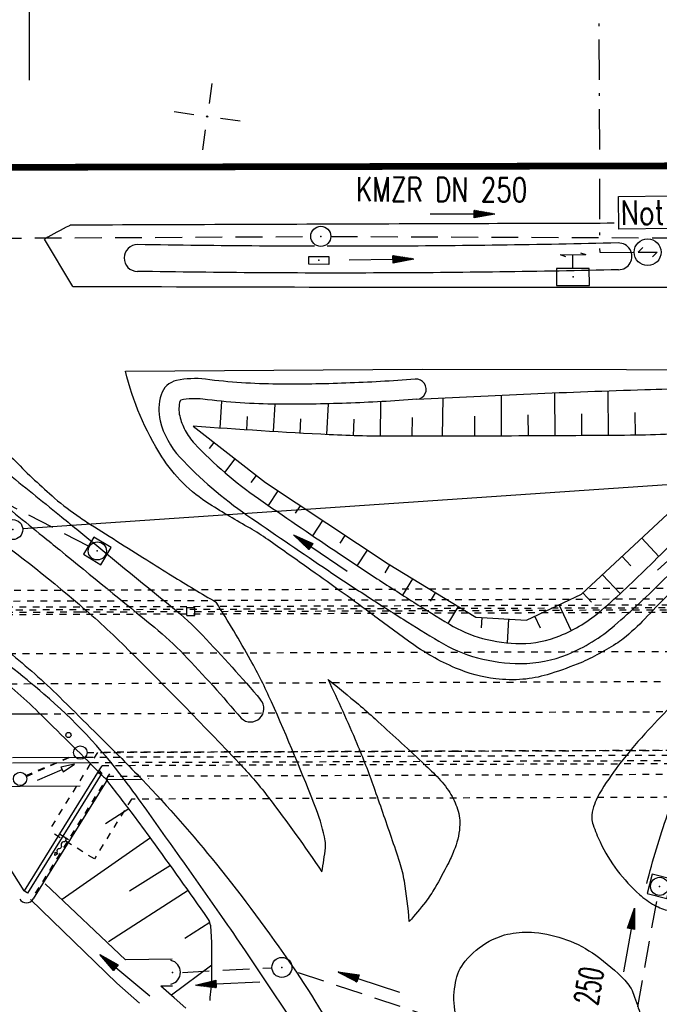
# Model space of a CAD drawing. Extents: x 0 to 1135, y 0 to 594.
# Tile 17 of 153: x 225 to 273, y 255 to 328. Entities that reach past the tile are written whole.
import ezdxf
from ezdxf.enums import TextEntityAlignment as Align

# ---------------------------------------------------------------- set-up
doc = ezdxf.new("R2010")
doc.units = 0
doc.header["$LTSCALE"] = 2
doc.header["$MEASUREMENT"] = 0
for name, pattern in [('ACAD_ISO03W100', [0.5, 0.25, -0.25]), ('ACAD_ISO05W100', [0.5, 0.25, -0.25]), ('AUSGEZOGEN', [0]), ('BAB-FM2', [2.6, 1.5, -0.5, 0.1, -0.5]), ('GESTRICH-X2', [1.5, 1, -0.5]), ('STRICHLINIEX2', [0.5, 0.25, -0.25])]:
    doc.linetypes.add(name, pattern=pattern)
doc.layers.get('0').update_dxf_attribs({"color": 8, "linetype": 'AUSGEZOGEN'})
for name, color, linetype in [('BAB_FM', 8, 'BAB-FM2'), ('Bahnachse', 7, 'CONTINUOUS'), ('BAUWOTOP', 250, 'AUSGEZOGEN'), ('BOESCHG', 8, 'AUSGEZOGEN'), ('Böschungen', 15, 'CONTINUOUS'), ('DURCHL', 200, 'GESTRICH-X2'), ('FBRTOP', 8, 'AUSGEZOGEN'), ('Gleisachsen', 7, 'CONTINUOUS'), ('GRENZL-BAB', 7, 'AUSGEZOGEN'), ('GRENZP-BAB', 7, 'AUSGEZOGEN'), ('Ingenieurbauwerke', 15, 'CONTINUOUS'), ('Kabelanlagen', 15, 'CONTINUOUS'), ('KANAL', 200, 'GESTRICH-X2'), ('LAERMWAND', 8, 'AUSGEZOGEN'), ('MULDE', 8, 'AUSGEZOGEN'), ('NETZ', 250, 'AUSGEZOGEN'), ('NS', 8, 'AUSGEZOGEN'), ('NZ', 8, 'AUSGEZOGEN'), ('PFEIL', 200, 'CONTINUOUS'), ('PFEILTOP', 8, 'AUSGEZOGEN'), ('SCHSYMBOL', 200, 'AUSGEZOGEN'), ('SIGNATUR', 8, 'AUSGEZOGEN'), ('Strassen', 15, 'CONTINUOUS'), ('TEXTO', 200, 'CONTINUOUS'), ('Tiefenentwaesserung_und_Sammell', 15, 'CONTINUOUS')]:
    doc.layers.add(name, color=color, linetype=linetype)
doc.styles.add('ROMANS', font='romans.shx', dxfattribs={"width": 0.8})

# ---------------------------------------------------------------- blocks, each defined once
blk = doc.blocks.new('IKR')
at = {"color": 0}
for p, q in [((0, 1), (0, 2.5)), ((-2.5, 0), (-1, 0)), ((1, 0), (2.5, 0)), ((0, -2.5), (0, -1))]:
    blk.add_line(p, q, dxfattribs=at)
blk.add_circle((0, 0), 0.05, dxfattribs=at)
blk.add_point((0, 0), dxfattribs=at)
blk = doc.blocks.new('NOTRUFS')
for p, q in [((-0.7, 0), (-0.357, 0.35)), ((-0.7, 0), (0.7, 0)), ((0.357, -0.35), (0.7, 0))]:
    blk.add_line(p, q)
blk.add_lwpolyline([(-2.143, 4.194), (1.876, 4.194), (1.876, 1.75), (-2.143, 1.75)], close=True)
blk.add_circle((0, 0), 1)
at = {"style": 'ROMANS', "width": 0.8}
blk.add_text('Not', height=1.8, dxfattribs=at).set_placement((-1.982, 2.071))
blk = doc.blocks.new('SK')
for p, q in [((-1.35, 2.37), (1.38, 2.38)), ((-1.35, 2.38), (-0.78, 2.18)), ((-0.01, 0.87), (0, 2.37)), ((0.82, 2.58), (1.38, 2.38))]:
    blk.add_line(p, q)
blk.add_lwpolyline([(-1.76, -0.91), (1.74, -0.91), (1.74, 0.89), (-1.76, 0.89)], close=True)
blk.add_point((0, 0))
blk = doc.blocks.new('BSL_74')
at = {"layer": 'Ingenieurbauwerke', "color": 7, "linetype": 'Continuous'}
for p, q in [((185.3, 166.438), (185.162, 166.667)), ((185.162, 166.667), (185.428, 166.64)), ((185.428, 166.64), (185.3, 166.438)), ((185.428, 166.499), (185.364, 166.539))]:
    blk.add_line(p, q, dxfattribs=at)
blk.add_lwpolyline([(186.426, 165.866, -0.571882), (186.176, 166.024, 0.571882), (185.927, 166.182, -0.571882), (185.677, 166.34, 0.571882), (185.428, 166.499)], format="xyb", dxfattribs=at)
blk = doc.blocks.new('GST')
at = {"color": 0}
blk.add_circle((0, 0), 0.75, dxfattribs=at)
blk.add_point((0, 0), dxfattribs=at)
blk = doc.blocks.new('20')
blk.add_lwpolyline([(-0.754, -0.751), (0.754, -0.751), (0.754, 0.75), (-0.754, 0.75)], close=True)
blk.add_circle((0, 0), 0.676)
blk.add_point((0, 0))
blk = doc.blocks.new('10')
blk.add_blockref('GST', (0, 0))
blk = doc.blocks.new('42')
at = {"color": 0}
blk.add_arc((-0.025, -0.311), 0.91, 12.5363, 167.4637, dxfattribs=at)
blk.add_point((0, 0), dxfattribs=at)
blk = doc.blocks.new('30')
at = {"color": 0}
for p, q in [((-0.75, -0.29), (-0.75, 0.293)), ((-0.75, 0.293), (0.753, 0.293)), ((0.753, 0.293), (0.753, -0.29)), ((0.753, -0.29), (-0.75, -0.29))]:
    blk.add_line(p, q, dxfattribs=at)
blk.add_point((0, 0), dxfattribs=at)
blk = doc.blocks.new('PFEIL2')
at = {"color": 0}
for p, q in [((0.88, 0.002), (-2.401, -0.012)), ((0.881, -0.271), (0.879, 0.276)), ((0.879, 0.276), (2.429, 0.009)), ((0.911, 0.27), (0.879, 0.265)), ((0.965, 0.261), (0.879, 0.246)), ((1.019, 0.252), (0.879, 0.228)), ((1.073, 0.242), (0.879, 0.209)), ((1.127, 0.233), (0.879, 0.191)), ((1.181, 0.224), (0.879, 0.172)), ((1.235, 0.214), (0.879, 0.154)), ((1.289, 0.205), (0.879, 0.135)), ((1.343, 0.196), (0.879, 0.117)), ((1.397, 0.187), (0.879, 0.098)), ((1.451, 0.177), (0.879, 0.08)), ((1.505, 0.168), (0.879, 0.061)), ((1.559, 0.159), (0.88, 0.043)), ((1.613, 0.149), (0.88, 0.024)), ((1.668, 0.14), (0.88, 0.006)), ((1.722, 0.131), (0.88, -0.013)), ((1.776, 0.121), (0.88, -0.031)), ((1.83, 0.112), (0.88, -0.05)), ((1.884, 0.103), (0.88, -0.068)), ((1.938, 0.094), (0.88, -0.087)), ((1.992, 0.084), (0.88, -0.105)), ((2.046, 0.075), (0.88, -0.124)), ((2.1, 0.066), (0.88, -0.142)), ((2.154, 0.056), (0.88, -0.161)), ((2.208, 0.047), (0.88, -0.179)), ((2.262, 0.038), (0.881, -0.198)), ((2.316, 0.029), (0.881, -0.216)), ((2.37, 0.019), (0.881, -0.235)), ((2.424, 0.01), (0.881, -0.253)), ((2.429, 0.009), (0.881, -0.271))]:
    blk.add_line(p, q, dxfattribs=at)

msp = doc.modelspace()

# ---------------------------------------------------------------- linework, layer by layer
at = {"layer": 'BAB_FM', "flags": 128}
msp.add_lwpolyline([(25, 365.806), (38.613, 367.062), (88.589, 375.449), (138.461, 376.285), (188.596, 374.799), (238.602, 372.211), (268.568, 373.689), (268.768, 311.064), (271.355, 311.036)], dxfattribs=at)
msp.add_lwpolyline([(25, 365.806), (38.613, 367.062), (88.589, 375.449), (138.461, 376.285), (188.596, 374.799), (238.602, 372.211), (268.568, 373.689), (268.768, 311.064), (271.355, 311.036)], dxfattribs=at)
at = {"layer": 'Bahnachse', "linetype": 'ACAD_ISO05W100'}
msp.add_line((186.751, 278.714), (227.818, 278.854), dxfattribs=at)
msp.add_line((186.751, 278.714), (227.818, 278.854), dxfattribs=at)
msp.add_lwpolyline([(227.818, 278.854), (284.798, 279.048)], dxfattribs=at)
msp.add_lwpolyline([(227.818, 278.854), (284.798, 279.048)], dxfattribs=at)
at = {"layer": 'BAUWOTOP'}
msp.add_line((234.585, 271.683), (231.924, 271.674), dxfattribs=at)
msp.add_line((234.585, 271.683), (231.924, 271.674), dxfattribs=at)
for points in [[(214.957, 285.87, -0.022497), (223.452, 279.695, -0.025886), (227.062, 276.495, -0.001901), (231.704, 271.894, -0.000827), (231.924, 271.674, -0.005688)], [(214.957, 285.87, -0.022497), (223.452, 279.695, -0.025886), (227.062, 276.495, -0.001901), (231.704, 271.894, -0.000827), (231.924, 271.674, -0.005688)], [(218.347, 285.881, -0.016548), (224.644, 281.189, -0.025886), (228.402, 277.857, -0.001901), (233.054, 273.247, -0.005688), (234.585, 271.683, -0.021447)], [(218.347, 285.881, -0.016548), (224.644, 281.189, -0.025886), (228.402, 277.857, -0.001901), (233.054, 273.247, -0.005688), (234.585, 271.683, -0.021447)]]:
    msp.add_lwpolyline(points, format="xyb", dxfattribs=at)
at = {"layer": 'BOESCHG'}
for p, q in [((257.053, 300.191), (257.004, 297.325)), ((257.053, 300.191), (257.004, 297.325)), ((261.402, 300.399), (261.414, 297.338)), ((261.402, 300.399), (261.414, 297.338)), ((265.397, 300.567), (265.414, 297.355)), ((265.397, 300.567), (265.414, 297.355)), ((269.389, 300.715), (269.414, 297.381)), ((269.389, 300.715), (269.414, 297.381)), ((240.518, 299.935), (240.377, 297.93)), ((240.518, 299.935), (240.377, 297.93)), ((244.493, 299.72), (244.369, 297.669)), ((244.493, 299.72), (244.369, 297.669)), ((248.479, 299.748), (248.363, 297.448)), ((248.479, 299.748), (248.363, 297.448)), ((252.388, 299.906), (252.361, 297.323)), ((252.388, 299.906), (252.361, 297.323)), ((242.438, 298.79), (242.373, 297.795)), ((242.438, 298.79), (242.373, 297.795)), ((246.425, 298.636), (246.366, 297.554)), ((246.425, 298.636), (246.366, 297.554)), ((250.399, 298.588), (250.361, 297.365)), ((250.399, 298.588), (250.361, 297.365)), ((254.758, 298.719), (254.726, 297.32)), ((254.758, 298.719), (254.726, 297.32)), ((259.409, 298.819), (259.414, 297.331)), ((259.409, 298.819), (259.414, 297.331)), ((263.407, 298.916), (263.414, 297.346)), ((263.407, 298.916), (263.414, 297.346)), ((267.403, 299.005), (267.414, 297.367)), ((267.403, 299.005), (267.414, 297.367)), ((271.391, 299.089), (271.414, 297.398)), ((271.391, 299.089), (271.414, 297.398)), ((239.624, 296.413), (239.964, 296.851)), ((239.624, 296.413), (239.964, 296.851)), ((240.758, 294.612), (241.544, 295.626)), ((240.758, 294.612), (241.544, 295.626)), ((242.721, 293.879), (243.125, 294.4)), ((242.721, 293.879), (243.125, 294.4)), ((244.028, 292.149), (244.754, 293.243)), ((244.028, 292.149), (244.754, 293.243)), ((246.049, 291.577), (246.42, 292.137)), ((246.049, 291.577), (246.42, 292.137)), ((247.33, 289.892), (248.087, 291.03)), ((247.33, 289.892), (248.087, 291.03)), ((249.369, 289.347), (249.753, 289.924)), ((249.369, 289.347), (249.753, 289.924)), ((273.182, 288.345), (271.912, 289.71)), ((273.182, 288.345), (271.912, 289.71)), ((250.649, 287.658), (251.419, 288.817)), ((250.649, 287.658), (251.419, 288.817)), ((271.102, 287.644), (270.448, 288.347)), ((271.102, 287.644), (270.448, 288.347)), ((252.729, 287.124), (253.088, 287.715)), ((252.729, 287.124), (253.088, 287.715)), ((270.298, 285.572), (268.983, 286.985)), ((270.298, 285.572), (268.983, 286.985)), ((254.054, 285.454), (254.797, 286.677)), ((254.054, 285.454), (254.797, 286.677)), ((256.127, 285.014), (256.506, 285.639)), ((256.127, 285.014), (256.506, 285.639)), ((268.16, 284.934), (267.519, 285.622)), ((268.16, 284.934), (267.519, 285.622)), ((257.452, 283.344), (258.216, 284.6)), ((257.452, 283.344), (258.216, 284.6)), ((266.639, 282.81), (265.733, 284.737)), ((266.639, 282.81), (265.733, 284.737)), ((264.347, 282.985), (263.923, 283.886)), ((264.347, 282.985), (263.923, 283.886)), ((259.95, 283.024), (259.995, 283.788)), ((259.95, 283.024), (259.995, 283.788)), ((261.886, 281.892), (261.992, 283.67)), ((261.886, 281.892), (261.992, 283.67)), ((233.601, 269.491), (231.837, 268.386)), ((233.601, 269.491), (231.837, 268.386)), ((235.201, 267.339), (228.612, 262.736)), ((235.201, 267.339), (228.612, 262.736)), ((236.698, 265.26), (233.647, 263.351)), ((236.698, 265.26), (233.647, 263.351)), ((238.02, 263.405), (232.078, 259.562)), ((238.02, 263.405), (232.078, 259.562)), ((239.642, 261.015), (237.785, 259.816)), ((239.642, 261.015), (237.785, 259.816)), ((239.792, 257.818), (236.77, 255.573)), ((239.792, 257.818), (236.77, 255.573))]:
    msp.add_line(p, q, dxfattribs=at)
at = {"layer": 'BOESCHG', "flags": 128}
msp.add_lwpolyline([(255.104, 300.09, -0.002788), (263.618, 300.495, -0.002788), (272.136, 300.804, -0.002221), (278.922, 300.982, -0.002221), (285.71, 301.1)], format="xyb", dxfattribs=at)
msp.add_lwpolyline([(255.104, 300.09, -0.002788), (263.618, 300.495, -0.002788), (272.136, 300.804, -0.002221), (278.922, 300.982, -0.002221), (285.71, 301.1)], format="xyb", dxfattribs=at)
at = {"layer": 'BOESCHG'}
for points in [[(255.051, 297.321, -0.000103), (253.555, 297.318, -0.012859), (248.559, 297.439, -0.006302), (238.383, 298.076)], [(255.051, 297.321, -0.000103), (253.555, 297.318, -0.012859), (248.559, 297.439, -0.006302), (238.383, 298.076)], [(281.398, 297.935, -0.004445), (274.052, 297.485, -0.010966), (271.07, 297.395, -0.001007), (263.831, 297.349, -0.000606), (255.051, 297.321, -0.012859)], [(281.398, 297.935, -0.004445), (274.052, 297.485, -0.010966), (271.07, 297.395, -0.001007), (263.831, 297.349, -0.000606), (255.051, 297.321, -0.012859)], [(239.654, 255.198, 0.001012), (239.735, 256.058, 0.00821), (239.768, 256.502, 0.01163), (239.783, 256.923, 0.002664), (239.795, 258.761, 0.017397), (239.738, 260.481, 0.055295), (239.642, 261.015, 0.080865), (239.502, 261.304, 0.003561), (235.309, 267.189, 0.005128), (233.908, 269.086, 0.003709), (231.924, 271.674)]]:
    msp.add_lwpolyline(points, format="xyb", dxfattribs=at)
at = {"layer": 'BOESCHG', "flags": 128}
msp.add_lwpolyline([(238.383, 298.076), (243.8, 293.876), (252.973, 287.784), (259.505, 283.816), (263.299, 283.591), (267.421, 285.529), (276.36, 293.849), (281.398, 297.935)], dxfattribs=at)
msp.add_lwpolyline([(238.383, 298.076), (243.8, 293.876), (252.973, 287.784), (259.505, 283.816), (263.299, 283.591), (267.421, 285.529), (276.36, 293.849), (281.398, 297.935)], dxfattribs=at)
at = {"layer": 'Böschungen', "linetype": 'Continuous'}
msp.add_lwpolyline([(25, 270.531), (32.998, 270.565), (37.999, 270.546), (58.001, 270.62), (83.002, 270.725), (108.004, 270.83), (118.005, 270.842), (133.006, 270.885), (154.007, 270.976), (158.008, 270.991), (183.01, 271.046), (185.01, 271.078), (190.01, 271.109), (198.011, 271.089), (225.463, 271.184), (229.964, 271.207)], dxfattribs=at)
msp.add_lwpolyline([(25, 270.531), (32.998, 270.565), (37.999, 270.546), (58.001, 270.62), (83.002, 270.725), (108.004, 270.83), (118.005, 270.842), (133.006, 270.885), (154.007, 270.976), (158.008, 270.991), (183.01, 271.046), (185.01, 271.078), (190.01, 271.109), (198.011, 271.089), (225.463, 271.184), (229.964, 271.207)], dxfattribs=at)
at = {"layer": 'DURCHL'}
msp.add_line((237.605, 257.288), (244.283, 257.635), dxfattribs=at)
msp.add_line((237.605, 257.288), (244.283, 257.635), dxfattribs=at)
at = {"layer": 'FBRTOP'}
for points in [[(180.983, 349.608, 0.000056), (198.297, 349.654, -0.000026), (235.492, 349.755, -0.000211)], [(180.983, 349.608, 0.000056), (198.297, 349.654, -0.000026), (235.492, 349.755, -0.000211)], [(276.961, 178.756, -0.000007), (276.993, 196.849, -0.000085), (276.996, 198.264, -0.000014), (277.004, 202.155, -0.000025), (277.009, 204.317, -0.00065), (277.019, 206.986, -0.00017), (277.072, 217.228, -0.001042), (277.146, 226.797, -0.003095), (277.197, 230.018, -0.001096), (277.203, 230.262, -0.000238), (277.233, 231.381, -0.003789), (277.461, 237.89, -0.004257), (277.758, 243.68, -0.003133), (277.772, 243.889, -0.000465), (277.875, 245.3, -0.022037), (278.394, 249.672, -0.016615), (279.527, 255.398, -0.039321), (281.288, 260.948, -0.034775), (284.182, 266.859, -0.009284), (285.864, 269.642, -0.011153), (287.357, 271.9, -0.019777)], [(276.961, 178.756, -0.000007), (276.993, 196.849, -0.000085), (276.996, 198.264, -0.000014), (277.004, 202.155, -0.000025), (277.009, 204.317, -0.00065), (277.019, 206.986, -0.00017), (277.072, 217.228, -0.001042), (277.146, 226.797, -0.003095), (277.197, 230.018, -0.001096), (277.203, 230.262, -0.000238), (277.233, 231.381, -0.003789), (277.461, 237.89, -0.004257), (277.758, 243.68, -0.003133), (277.772, 243.889, -0.000465), (277.875, 245.3, -0.022037), (278.394, 249.672, -0.016615), (279.527, 255.398, -0.039321), (281.288, 260.948, -0.034775), (284.182, 266.859, -0.009284), (285.864, 269.642, -0.011153), (287.357, 271.9, -0.019777)], [(269.851, 313.226, 0.000018), (265.684, 313.214, 0.000089), (255.31, 313.18, 0.000042), (230.829, 313.094, 0.000681), (229.308, 313.087, 0.117741), (229.148, 313.047, 0.009159), (227.298, 312.053)], [(269.851, 313.226, 0.000018), (265.684, 313.214, 0.000089), (255.31, 313.18, 0.000042), (230.829, 313.094, 0.000681), (229.308, 313.087, 0.117741), (229.148, 313.047, 0.009159), (227.298, 312.053)], [(229.412, 308.517, 0.000312), (247.073, 308.468, 0.000628), (255.854, 308.46, 0.000021), (276.155, 308.468, 0.002321)], [(229.412, 308.517, 0.000312), (247.073, 308.468, 0.000628), (255.854, 308.46, 0.000022), (276.71, 308.468, 0.002321)], [(276.123, 279.243, 0.007761), (272.414, 275.388, 0.021502), (270.379, 273.008, 0.026507), (268.919, 270.928, 0.055715), (268.311, 269.659, 0.092755), (268.183, 268.819, 0.074282), (268.279, 268.297, 0.028559), (268.798, 267.026, 0.049584), (270.087, 264.896, 0.050736), (271.735, 263.106, 0.05592), (272.871, 262.306, 0.067564), (273.946, 261.893, 0.112198)], [(276.123, 279.243, 0.007761), (272.414, 275.388, 0.021502), (270.379, 273.008, 0.026507), (268.919, 270.928, 0.055715), (268.311, 269.659, 0.092755), (268.183, 268.819, 0.074282), (268.279, 268.297, 0.028559), (268.798, 267.026, 0.049584), (270.087, 264.896, 0.050736), (271.735, 263.106, 0.05592), (272.871, 262.306, 0.067564), (273.946, 261.893, 0.112198)], [(234.585, 271.683, -0.021447), (240.139, 265.357, -0.018966), (245.82, 257.721, -0.032311), (250.006, 250.694, -0.024688), (254.4, 240.937, -0.019316), (257.68, 231.521, -0.024415), (259.614, 223.872, -0.017895), (261.77, 210.776, -0.021877), (262.677, 199.955, -0.001923), (262.999, 191.007, -0.003843), (263.109, 186.527, -0.002811), (263.226, 176.046, -0.014681), (263.178, 174.039, -0.004035), (263.104, 172.833, -0.006153), (263.039, 172.044, -0.005276), (262.963, 171.313, -0.000301), (261.476, 158.511, -0.002053), (260.052, 146.74, -0.003661), (259.179, 140.148, -0.054366), (258.579, 137.778, -0.030716), (256.828, 133.831, -0.012202), (256.467, 133.177, -0.056133)]]:
    msp.add_lwpolyline(points, format="xyb", dxfattribs=at)
at = {"layer": 'FBRTOP', "const_width": 0.5}
msp.add_lwpolyline([(175.932, 317.296), (339.035, 317.665)], dxfattribs=at)
msp.add_lwpolyline([(175.932, 317.296), (339.035, 317.665)], dxfattribs=at)
at = {"layer": 'FBRTOP', "flags": 128}
for points in [[(203.068, 313.753, -0.012413), (206.268, 312.092, -0.026667), (207.694, 311.204, -0.005664), (213.23, 307.238, -0.023255), (214.521, 306.196, -0.010037), (217.302, 303.626, -0.008583), (220.44, 300.502, -0.012526), (222.947, 297.786, 0.014576), (225.111, 295.461, 0.018962), (228.042, 292.707, 0.03185), (229.945, 291.252, 0.005528), (230.457, 290.918, 0.000639), (234.924, 288.083, 0.004417), (236.821, 286.906, 0.002565), (240.114, 284.925)], [(203.068, 313.753, -0.012413), (206.268, 312.092, -0.026667), (207.694, 311.204, -0.005664), (213.23, 307.238, -0.023255), (214.521, 306.196, -0.010037), (217.302, 303.626, -0.008583), (220.44, 300.502, -0.012526), (222.947, 297.786, 0.014576), (225.111, 295.461, 0.018962), (228.042, 292.707, 0.03185), (229.945, 291.252, 0.005528), (230.457, 290.918, 0.000639), (234.924, 288.083, 0.004417), (236.821, 286.906, 0.002565), (240.114, 284.925)], [(176.295, 312.313, -0.004047), (181.646, 310.543, -0.009401), (183.928, 309.719, -0.001559), (193.201, 306.141, -0.004044), (196.761, 304.722, -0.020276), (204.442, 301.217, -0.014833), (214.579, 295.702, -0.023152), (222.301, 290.705, -0.022043), (229.905, 284.747, -0.018272), (233.521, 281.411, -0.007454), (241.95, 272.79, -0.027494), (244.034, 270.337, -0.012972), (248.013, 264.801)], [(176.295, 312.313, -0.004047), (181.646, 310.543, -0.009401), (183.928, 309.719, -0.001559), (193.201, 306.141, -0.004044), (196.761, 304.722, -0.020276), (204.442, 301.217, -0.014833), (214.579, 295.702, -0.023152), (222.301, 290.705, -0.022043), (229.905, 284.747, -0.018272), (233.521, 281.411, -0.007454), (241.95, 272.79, -0.027494), (244.034, 270.337, -0.012972), (248.013, 264.801)], [(288.748, 301.533, -0.035173), (288.241, 299.643, -0.07569), (287.817, 298.835, -0.017169), (286.063, 296.615, -0.026684), (284.813, 295.29, -0.01617), (280.613, 291.543, 0.013377), (275.511, 287.041, 0.016423), (272.145, 283.693, -0.035462), (270.526, 282.202, -0.030613), (269.97, 281.811, -0.012827), (268.567, 280.997, -0.030279), (267.098, 280.306, -0.020646), (264.853, 279.519, -0.054248), (263.029, 279.172, -0.049853), (261.009, 279.212, -0.070824), (257.998, 280.017, -0.056007), (254.572, 281.953, -0.004287), (251.598, 284.144, 0.005597), (249.316, 285.817, 0.000997), (246.895, 287.541, 0.000826), (243.965, 289.613, 0.02471), (242.646, 290.448, -0.010948), (239.62, 292.25, -0.112565), (236.054, 295.798, -0.081124), (233.342, 302.184)], [(288.748, 301.533, -0.035173), (288.241, 299.643, -0.07569), (287.817, 298.835, -0.017169), (286.063, 296.615, -0.026684), (284.813, 295.29, -0.01617), (280.613, 291.543, 0.013377), (275.511, 287.041, 0.016423), (272.145, 283.693, -0.035462), (270.526, 282.202, -0.030613), (269.97, 281.811, -0.012827), (268.567, 280.997, -0.030279), (267.098, 280.306, -0.020646), (264.853, 279.519, -0.054248), (263.029, 279.172, -0.049853), (261.009, 279.212, -0.070824), (257.998, 280.017, -0.056007), (254.572, 281.953, -0.004287), (251.598, 284.144, 0.005597), (249.316, 285.817, 0.000997), (246.895, 287.541, 0.000826), (243.965, 289.613, 0.02471), (242.646, 290.448, -0.010948), (239.62, 292.25, -0.112565), (236.054, 295.798, -0.081124), (233.342, 302.184)], [(248.013, 264.801, 0.020047), (248.278, 266.599, 0.071841), (248.258, 267.108, 0.047054), (247.605, 269.424, 0.012927), (244.241, 277.496, 0.021589), (242.685, 280.606, 0.014934), (240.114, 284.925)], [(248.013, 264.801, 0.020047), (248.278, 266.599, 0.071841), (248.258, 267.108, 0.047054), (247.605, 269.424, 0.012927), (244.241, 277.496, 0.021589), (242.685, 280.606, 0.014934), (240.114, 284.925)], [(254.544, 261.098, 0.018372), (254.174, 264.104, 0.039182), (253.84, 265.486, 0.003717), (253.216, 267.351, 0.001847), (251.917, 271.09, 0.016039), (250.648, 274.362, 0.010678), (248.482, 279.168)], [(248.482, 279.168, -0.005304), (250.743, 277.305, -0.009324), (251.998, 276.209, -0.003269), (255.498, 272.991, -0.00995), (256.62, 271.904, -0.054626), (257.57, 270.709, -0.061388), (258.149, 269.479, -0.101056), (258.307, 268.129, -0.075804), (257.884, 266.376, -0.021615), (257.425, 265.377, -0.011911), (256.472, 263.626, -0.032383), (255.75, 262.54, -0.022457), (254.544, 261.098)], [(254.544, 261.098, 0.018372), (254.174, 264.104, 0.039182), (253.84, 265.486, 0.003717), (253.216, 267.351, 0.001847), (251.917, 271.09, 0.016039), (250.648, 274.362, 0.010678), (248.482, 279.168)], [(248.482, 279.168, -0.005304), (250.743, 277.305, -0.009324), (251.998, 276.209, -0.003269), (255.498, 272.991, -0.00995), (256.62, 271.904, -0.054626), (257.57, 270.709, -0.061388), (258.149, 269.479, -0.101056), (258.307, 268.129, -0.075804), (257.884, 266.376, -0.021615), (257.425, 265.377, -0.011911), (256.472, 263.626, -0.032383), (255.75, 262.54, -0.022457), (254.544, 261.098)], [(259.717, 242.963, 0.00381), (259.33, 246.174, 0.006767), (259.074, 247.978, 0.009425), (258.152, 253.234, -0.024983), (257.867, 255.228, -0.04829), (257.868, 255.57, -0.016861), (257.999, 256.537, -0.130233), (258.717, 258.116, -0.095895), (260.514, 259.61, -0.077916), (262.074, 260.173, -0.07034), (263.907, 260.267, -0.066788), (266.298, 259.725, -0.066147), (268.483, 258.563, -0.045151), (270.649, 256.699, -0.105026), (271.308, 255.649, -0.006643), (271.594, 254.834, -0.003696), (272.078, 253.36, -0.008123), (272.352, 252.454, -0.005746), (272.704, 251.162)], [(259.717, 242.963, 0.00381), (259.33, 246.174, 0.006767), (259.074, 247.978, 0.009425), (258.152, 253.234, -0.024983), (257.867, 255.228, -0.04829), (257.868, 255.57, -0.016861), (257.999, 256.537, -0.130233), (258.717, 258.116, -0.095895), (260.514, 259.61, -0.077916), (262.074, 260.173, -0.07034), (263.907, 260.267, -0.066788), (266.298, 259.725, -0.066147), (268.483, 258.563, -0.045151), (270.649, 256.699, -0.105026), (271.308, 255.649, -0.006643), (271.594, 254.834, -0.003696), (272.078, 253.36, -0.008123), (272.352, 252.454, -0.005746), (272.704, 251.162)]]:
    msp.add_lwpolyline(points, format="xyb", dxfattribs=at)
for points in [[(229.412, 308.517), (227.298, 312.053)], [(229.412, 308.517), (227.298, 312.053)], [(233.342, 302.184), (255.514, 302.342), (286.031, 302.277)], [(233.342, 302.184), (255.514, 302.342), (286.031, 302.277)]]:
    msp.add_lwpolyline(points, dxfattribs=at)
at = {"layer": 'Gleisachsen', "linetype": 'ACAD_ISO03W100'}
for p, q in [((221.655, 281.083), (297.939, 281.342)), ((221.655, 281.083), (297.939, 281.342)), ((227, 276.601), (293.611, 276.828)), ((227, 276.601), (293.611, 276.828))]:
    msp.add_line(p, q, dxfattribs=at)
at = {"layer": 'Gleisachsen', "linetype": 'Continuous'}
msp.add_line((197.346, 276.5), (227, 276.601), dxfattribs=at)
msp.add_line((197.346, 276.5), (227, 276.601), dxfattribs=at)
at = {"layer": 'GRENZL-BAB'}
msp.add_line((306.061, 295.898), (225.661, 290.404), dxfattribs=at)
msp.add_line((306.061, 295.898), (225.661, 290.404), dxfattribs=at)
at = {"layer": 'Ingenieurbauwerke', "linetype": 'ACAD_ISO03W100'}
for p, q in [((303.517, 286.061), (215.137, 285.761)), ((303.517, 286.061), (215.137, 285.761)), ((302.481, 285.258), (216.323, 284.965)), ((302.481, 285.258), (216.323, 284.965)), ((301.92, 284.256), (207.143, 283.933)), ((301.92, 284.256), (207.143, 283.933)), ((231.239, 273.715), (227.613, 267.869)), ((231.239, 273.715), (227.613, 267.869)), ((290.218, 273.916), (231.239, 273.715)), ((290.218, 273.916), (231.239, 273.715)), ((290.09, 272.916), (231.56, 272.716)), ((290.09, 272.916), (231.56, 272.716)), ((232.136, 272.126), (226.443, 262.946)), ((232.136, 272.126), (226.443, 262.946)), ((290.468, 272.117), (231.85, 271.917)), ((290.468, 272.117), (231.85, 271.917)), ((233.78, 270.224), (231.012, 265.761)), ((233.78, 270.224), (231.012, 265.761)), ((288.073, 270.409), (233.78, 270.224)), ((288.073, 270.409), (233.78, 270.224)), ((231.012, 265.761), (227.613, 267.869)), ((231.012, 265.761), (227.613, 267.869))]:
    msp.add_line(p, q, dxfattribs=at)
at = {"layer": 'Ingenieurbauwerke', "linetype": 'Continuous'}
for p, q in [((231.371, 272.41), (225.763, 263.368)), ((231.371, 272.41), (225.763, 263.368)), ((231.576, 272.172), (226.018, 263.21)), ((231.576, 272.172), (226.018, 263.21)), ((231.507, 272.062), (231.253, 272.22)), ((231.507, 272.062), (231.253, 272.22)), ((231.56, 272.716), (231.37, 272.41)), ((231.56, 272.716), (231.37, 272.41)), ((225.763, 263.368), (220.345, 271.978)), ((225.763, 263.368), (220.345, 271.978)), ((232.017, 271.745), (226.451, 262.769)), ((232.017, 271.745), (226.451, 262.769)), ((235.054, 271.728), (235.091, 271.762)), ((235.054, 271.728), (235.091, 271.762)), ((229.078, 267.196), (228.398, 267.617)), ((229.078, 267.196), (228.398, 267.617)), ((226.018, 263.21), (225.763, 263.368)), ((226.018, 263.21), (225.763, 263.368))]:
    msp.add_line(p, q, dxfattribs=at)
msp.add_lwpolyline([(231.36, 272.393), (231.576, 272.172)], dxfattribs=at)
msp.add_lwpolyline([(231.36, 272.393), (231.576, 272.172)], dxfattribs=at)
msp.add_circle((229.075, 275.011), 0.193, dxfattribs=at)
msp.add_circle((229.075, 275.011), 0.193, dxfattribs=at)
msp.add_arc((225.941, 263.085), 0.6, 212.18168, 328.19509, dxfattribs=at)
msp.add_arc((225.941, 263.085), 0.6, 212.18168, 328.19509, dxfattribs=at)
at = {"layer": 'Kabelanlagen', "linetype": 'ACAD_ISO03W100'}
for p, q in [((301.917, 284.807), (216.964, 284.525)), ((301.917, 284.807), (216.964, 284.525)), ((301.657, 284.597), (217.266, 284.316)), ((301.657, 284.597), (217.266, 284.316)), ((230.424, 273.362), (290.999, 273.569)), ((230.424, 273.362), (290.999, 273.569)), ((230.824, 272.964), (290.704, 273.168)), ((230.824, 272.964), (290.704, 273.168))]:
    msp.add_line(p, q, dxfattribs=at)
at = {"layer": 'Kabelanlagen', "linetype": 'Continuous'}
for p, q in [((224.892, 273.344), (230.424, 273.362)), ((224.892, 273.344), (230.424, 273.362)), ((224.893, 272.944), (230.824, 272.964)), ((224.893, 272.944), (230.824, 272.964))]:
    msp.add_line(p, q, dxfattribs=at)
at = {"layer": 'KANAL'}
for p, q in [((199.564, 311.983), (247.165, 312.24)), ((248.681, 312.246), (278.963, 312.118)), ((230.568, 289.123), (199.284, 305.332)), ((271.611, 254.707), (273.101, 262.986)), ((237.605, 257.288), (244.283, 257.635)), ((256.709, 253.79), (245.736, 257.429))]:
    msp.add_line(p, q, dxfattribs=at)
at = {"layer": 'LAERMWAND'}
msp.add_lwpolyline([(249.135, 208.818), (248.577, 245.338, 0.117141), (247.169, 251.625), (242.301, 258.891, 0.004883), (240.537, 261.461, 0.001948), (234.931, 269.391, 0.006672), (233.255, 271.678, 0.054412), (227.243, 278.072, 0.036244), (216.652, 285.876, 0.02945), (205.377, 292.089, 0.02232), (189.738, 298.704, 0.013833), (172.805, 304.463, 0.043082), (167.184, 305.685, 0.016066), (158.845, 306.487, -0.015568), (150.239, 307.305, -0.008142), (145.029, 308.052, 0.027615), (143.484, 308.212, 0.009491), (141.506, 308.269, 0.000762), (116.873, 308.482, 0.000323), (112.673, 308.509, 0.000021), (48.917, 308.876, 0.005084), (25.101, 308.77, 0.000006), (25, 308.769)], format="xyb", dxfattribs=at)
msp.add_lwpolyline([(249.135, 208.818), (248.577, 245.338, 0.117141), (247.169, 251.625), (242.301, 258.891, 0.004883), (240.537, 261.461, 0.001948), (234.931, 269.391, 0.006672), (233.255, 271.678, 0.054412), (227.243, 278.072, 0.036244), (216.652, 285.876, 0.02945), (205.377, 292.089, 0.02232), (189.738, 298.704, 0.013833), (172.805, 304.463, 0.043082), (167.184, 305.685, 0.016066), (158.845, 306.487, -0.015568), (150.239, 307.305, -0.008142), (145.029, 308.052, 0.027615), (143.484, 308.212, 0.009491), (141.506, 308.269, 0.000762), (116.873, 308.482, 0.000323), (112.673, 308.509, 0.000021), (48.917, 308.876, 0.005084), (25.101, 308.77, 0.000006), (25, 308.769)], format="xyb", dxfattribs=at)
at = {"layer": 'MULDE'}
for p, q in [((236.834, 258.267), (233.344, 258.233)), ((236.834, 258.267), (233.344, 258.233)), ((236.853, 256.267), (235.986, 256.259)), ((236.853, 256.267), (235.986, 256.259))]:
    msp.add_line(p, q, dxfattribs=at)
for points in [[(247.466, 311.513, -0.001155), (243.341, 311.531, -0.002548), (234.242, 311.637)], [(247.466, 311.513, -0.001155), (243.341, 311.531, -0.002548), (234.242, 311.637)], [(270.147, 311.757, -0.00248), (261.294, 311.593, -0.00248), (252.44, 311.517, -0.00113), (248.406, 311.512, -0.002548)], [(270.147, 311.757, -0.00248), (261.294, 311.593, -0.00248), (252.44, 311.517, -0.00113), (248.406, 311.512, -0.002548)], [(198.939, 310.014, -0.007813), (201.414, 309.221, -0.020386), (202.344, 308.864, -0.012265), (210.254, 305.218, -0.039523), (212.581, 303.837, -0.008214), (216.335, 301.095, -0.008101), (220.048, 298.192, -0.000182), (224.362, 294.702, -0.000194), (228.415, 291.42, -0.000734), (229.694, 290.379, -0.000131), (236.857, 284.534, -0.030936), (239.091, 282.468, -0.014488), (243.437, 277.644)], [(198.939, 310.014, -0.007813), (201.414, 309.221, -0.020386), (202.344, 308.864, -0.012265), (210.254, 305.218, -0.039523), (212.581, 303.837, -0.008214), (216.335, 301.095, -0.008101), (220.048, 298.192, -0.000182), (224.362, 294.702, -0.000194), (228.415, 291.42, -0.000734), (229.694, 290.379, -0.000131), (236.857, 284.534, -0.030936), (239.091, 282.468, -0.014488), (243.437, 277.644)], [(270.175, 309.757, -0.00248), (261.312, 309.593, -0.00248), (252.447, 309.517, -0.002548), (243.338, 309.53, -0.002548), (234.229, 309.637)], [(270.175, 309.757, -0.00248), (261.312, 309.593, -0.00248), (252.447, 309.517, -0.002548), (243.338, 309.53, -0.002548), (234.229, 309.637)], [(198.299, 308.12, -0.007763), (200.685, 307.354, -0.020322), (201.579, 307.011, -0.01233), (209.255, 303.474, -0.039493), (211.528, 302.126, -0.008244), (215.184, 299.456, -0.008097), (218.815, 296.617, -0.000186), (223.086, 293.162, -0.000195), (227.154, 289.867, -0.000733), (228.421, 288.837, -0.000131), (235.497, 283.063, -0.030936), (237.7, 281.024, -0.014478), (241.991, 276.263)], [(198.299, 308.12, -0.007763), (200.685, 307.354, -0.020322), (201.579, 307.011, -0.01233), (209.255, 303.474, -0.039493), (211.528, 302.126, -0.008244), (215.184, 299.456, -0.008097), (218.815, 296.617, -0.000186), (223.086, 293.162, -0.000195), (227.154, 289.867, -0.000733), (228.421, 288.837, -0.000131), (235.497, 283.063, -0.030936), (237.7, 281.024, -0.014478), (241.991, 276.263)], [(254.985, 301.586, -0.010799), (249.806, 301.289, -0.010958), (244.695, 301.218, -0.029358), (239.312, 301.579, 0.084942), (237.154, 301.484, 0.269932), (235.993, 300.422, 0.136346), (235.931, 298.483, 0.128984), (237.408, 295.752, 0.053742), (242.417, 291.438, 0.002346), (248.129, 287.538, 0.004513), (251.135, 285.546, 0.003739), (254.09, 283.657, 0.004183), (256.761, 282.009, 0.07002), (259.632, 280.779, 0.066389), (262.875, 280.347, 0.097353), (266.357, 281.033, 0.081268), (269.883, 283.197, 0.01781), (273.597, 286.646, -0.014866), (277.943, 290.73, -0.01089), (281.499, 293.741, 0.012524), (284.633, 296.413, 0.078679), (285.62, 297.628, 0.028125), (287.134, 300.613, 0.029971)], [(254.985, 301.586, -0.010799), (249.806, 301.289, -0.010958), (244.695, 301.218, -0.029358), (239.312, 301.579, 0.084942), (237.154, 301.484, 0.269932), (235.993, 300.422, 0.136346), (235.931, 298.483, 0.128984), (237.408, 295.752, 0.053742), (242.417, 291.438, 0.002346), (248.129, 287.538, 0.004513), (251.135, 285.546, 0.003739), (254.09, 283.657, 0.004183), (256.761, 282.009, 0.07002), (259.632, 280.779, 0.066389), (262.875, 280.347, 0.097353), (266.357, 281.033, 0.081268), (269.883, 283.197, 0.01781), (273.597, 286.646, -0.014866), (277.943, 290.73, -0.01089), (281.499, 293.741, 0.012524), (284.633, 296.413, 0.078679), (285.62, 297.628, 0.028125), (287.134, 300.613, 0.029971)], [(237.797, 297.765, 0.06601), (238.503, 296.777, 0.053742), (243.268, 292.673, 0.002346), (248.969, 288.781, 0.004513), (251.952, 286.804, 0.003739), (254.889, 284.927, 0.004183), (257.538, 283.292, 0.07002), (260.025, 282.226, 0.066389), (262.874, 281.847, 0.097353), (265.789, 282.421, 0.081268), (268.902, 284.332, 0.01781), (272.538, 287.708, -0.014866), (276.949, 291.853, -0.01089), (280.555, 294.907, 0.012524), (283.631, 297.53, 0.078679), (284.323, 298.381, 0.027013), (285.71, 301.1, 0.029971)], [(237.797, 297.765, 0.06601), (238.503, 296.777, 0.053742), (243.268, 292.673, 0.002346), (248.969, 288.781, 0.004513), (251.952, 286.804, 0.003739), (254.889, 284.927, 0.004183), (257.538, 283.292, 0.07002), (260.025, 282.226, 0.066389), (262.874, 281.847, 0.097353), (265.789, 282.421, 0.081268), (268.902, 284.332, 0.01781), (272.538, 287.708, -0.014866), (276.949, 291.853, -0.01089), (280.555, 294.907, 0.012524), (283.631, 297.53, 0.078679), (284.323, 298.381, 0.027013), (285.71, 301.1, 0.029971)], [(255.104, 300.09, -0.010799), (249.86, 299.79, -0.010958), (244.683, 299.718, -0.029358), (239.124, 300.09, 0.084942), (237.472, 300.018, 0.269932), (237.425, 299.975, 0.136346), (237.388, 298.839, 0.062442), (237.797, 297.765, 0.053742)], [(255.104, 300.09, -0.010799), (249.86, 299.79, -0.010958), (244.683, 299.718, -0.029358), (239.124, 300.09, 0.084942), (237.472, 300.018, 0.269932), (237.425, 299.975, 0.136346), (237.388, 298.839, 0.062442), (237.797, 297.765, 0.053742)], [(272.294, 263.932, -0.022666), (273.835, 269.068, -0.043249), (275.041, 271.748, -0.005608), (277.803, 276.561, -0.008305), (279.767, 279.774, -0.019999), (284.344, 286.389, -0.033686), (286.051, 288.365, -0.118686)], [(272.294, 263.932, -0.022666), (273.835, 269.068, -0.043249), (275.041, 271.748, -0.005608), (277.803, 276.561, -0.008305), (279.767, 279.774, -0.019999), (284.344, 286.389, -0.033686), (286.051, 288.365, -0.118686)]]:
    msp.add_lwpolyline(points, format="xyb", dxfattribs=at)
for points in [[(234.391, 254.997), (232.695, 256.481)], [(236.101, 256.158), (235.986, 256.259)], [(237.852, 254.625), (236.969, 255.398), (235.986, 256.259)]]:
    msp.add_lwpolyline(points, dxfattribs=at)
for centre, radius, start, end in [((234.239, 310.637), 1, 89.85044, 269.39578), ((234.239, 310.637), 1, 89.85044, 269.39578), ((270.178, 310.757), 1, 269.80709, 91.74366), ((270.178, 310.757), 1, 269.80709, 91.74366), ((255.057, 300.839), 0.75, 273.58378, 95.4552), ((255.057, 300.839), 0.75, 273.58378, 95.4552), ((242.678, 276.991), 1.001, 226.62015, 40.74387), ((242.678, 276.991), 1.001, 226.62015, 40.74387)]:
    msp.add_arc(centre, radius, start, end, dxfattribs=at)
at = {"layer": 'NZ'}
msp.add_line((226.175, 323.922), (225.951, 423.179), dxfattribs=at)
msp.add_line((226.175, 323.922), (225.951, 423.179), dxfattribs=at)
at = {"layer": 'Strassen', "linetype": 'Continuous'}
for points in [[(233.344, 258.233), (227.332, 263.908)], [(233.344, 258.233), (227.332, 263.908)], [(232.695, 256.481), (232.695, 256.481), (226.251, 262.728)], [(232.695, 256.481), (232.695, 256.481), (226.251, 262.728)]]:
    msp.add_lwpolyline(points, dxfattribs=at)
at = {"layer": 'Tiefenentwaesserung_und_Sammell', "linetype": 'Continuous'}
for p, q in [((237.912, 284.538), (238.512, 284.54)), ((237.912, 284.538), (238.512, 284.54)), ((237.914, 283.938), (237.912, 284.538)), ((237.914, 283.938), (237.912, 284.538)), ((237.914, 283.938), (238.514, 283.94)), ((237.914, 283.938), (238.514, 283.94)), ((238.514, 283.94), (238.512, 284.54)), ((238.514, 283.94), (238.512, 284.54))]:
    msp.add_line(p, q, dxfattribs=at)
at = {"layer": 'Tiefenentwaesserung_und_Sammell', "linetype": 'ACAD_ISO03W100'}
for points in [[(198.427, 284.091), (225.453, 284.186), (229.953, 284.208), (237.913, 284.238)], [(198.427, 284.091), (225.453, 284.186), (229.953, 284.208), (237.913, 284.238)], [(238.513, 284.24), (258.255, 284.313)], [(238.513, 284.24), (258.255, 284.313)], [(258.255, 284.313), (282.063, 284.402)], [(258.255, 284.313), (282.063, 284.402)], [(230.463, 273.709), (257.975, 273.811), (293.478, 273.943)], [(230.463, 273.709), (257.975, 273.811), (293.478, 273.943)], [(230.463, 273.709), (257.975, 273.811), (293.478, 273.943)], [(230.463, 273.709), (257.975, 273.811), (293.478, 273.943)], [(225.894, 271.999), (229.501, 273.51)], [(225.894, 271.999), (229.501, 273.51)]]:
    msp.add_lwpolyline(points, dxfattribs=at)
at = {"layer": 'Tiefenentwaesserung_und_Sammell', "linetype": 'STRICHLINIEX2'}
msp.add_lwpolyline([(225.932, 271.924), (229.505, 273.501)], dxfattribs=at)
msp.add_lwpolyline([(225.932, 271.924), (229.505, 273.501)], dxfattribs=at)
at = {"layer": 'Tiefenentwaesserung_und_Sammell', "linetype": 'Continuous'}
msp.add_lwpolyline([(226.756, 271.653), (228.597, 272.435), (228.675, 272.251), (229.517, 272.826), (228.519, 272.619), (228.597, 272.435)], dxfattribs=at)
msp.add_lwpolyline([(226.756, 271.653), (228.597, 272.435), (228.675, 272.251), (229.517, 272.826), (228.519, 272.619), (228.597, 272.435)], dxfattribs=at)
for centre in [(229.963, 273.703), (229.963, 273.703), (225.469, 271.735), (225.469, 271.735)]:
    msp.add_circle(centre, 0.5, dxfattribs=at)

# ---------------------------------------------------------------- block references
at = {"layer": 'GRENZP-BAB'}
msp.add_blockref('GST', (224.913, 290.352), dxfattribs=at)
msp.add_blockref('GST', (224.913, 290.352), dxfattribs=at)
at = {"layer": 'Ingenieurbauwerke', "color": 15, "linetype": 'Continuous', "rotation": 90.1950899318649}
msp.add_blockref('BSL_74', (395.355, 81.414), dxfattribs=at)
msp.add_blockref('BSL_74', (395.355, 81.414), dxfattribs=at)
at = {"layer": 'NETZ', "rotation": 171.9288}
msp.add_blockref('IKR', (239.44, 321.195), dxfattribs=at)
msp.add_blockref('IKR', (239.44, 321.195), dxfattribs=at)
at = {"layer": 'NS', "rotation": 0.639547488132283}
msp.add_blockref('NOTRUFS', (272.354, 311.068), dxfattribs=at)
msp.add_blockref('NOTRUFS', (272.354, 311.068), dxfattribs=at)
at = {"layer": 'PFEIL'}
for p, rotation in [((258.508, 313.92), 359.7697595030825), ((270.956, 259.682), 79.77095950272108), ((251.539, 256.562), 161.718859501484), ((240.984, 256.465), 182.7476595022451)]:
    msp.add_blockref('PFEIL2', p, dxfattribs=dict(at, rotation=rotation))
at = {"layer": 'PFEILTOP'}
for p, rotation in [((252.444, 310.517), 0.7753733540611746), ((252.444, 310.517), 0.7753733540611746), ((274.848, 288.935), 42.20545910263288), ((274.848, 288.935), 42.20545910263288), ((247.912, 288.6), 145.7195014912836), ((247.912, 288.6), 145.7195014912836), ((233.299, 257.079), 140.0679705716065)]:
    msp.add_blockref('PFEIL2', p, dxfattribs=dict(at, rotation=rotation))
at = {"layer": 'SCHSYMBOL'}
for name, p, rotation in [('GST', (247.93, 312.252), 0.1293595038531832), ('GST', (247.93, 312.252), 0.1293595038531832), ('30', (247.782, 310.461), 179.4680982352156), ('30', (247.782, 310.461), 179.4680982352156), ('20', (231.235, 288.761), 148.6162879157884), ('20', (231.235, 288.761), 148.6162879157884), ('20', (273.242, 263.71), 345.6742868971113), ('20', (273.242, 263.71), 345.6742868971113), ('42', (236.844, 257.267), 270.1293595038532), ('42', (236.844, 257.267), 270.1293595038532), ('10', (245.028, 257.66), 0.1293595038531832), ('10', (245.028, 257.66), 0.1293595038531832)]:
    msp.add_blockref(name, p, dxfattribs=dict(at, rotation=rotation))
at = {"layer": 'SIGNATUR', "xscale": 0.6999999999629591, "yscale": 0.7000000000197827, "zscale": 0.7, "rotation": 0.1352935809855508}
msp.add_blockref('SK', (266.777, 309.225), dxfattribs=at)
msp.add_blockref('SK', (266.777, 309.225), dxfattribs=at)

# ---------------------------------------------------------------- texts
at = {"layer": 'TEXTO', "style": 'ROMANS'}
for s, rotation, width, p in [('KMZR DN 250', 359.76976, 0.75, (256.961, 314.847)), ('KMZR 250', 79.77096, 0.6, (268.429, 253.799))]:
    msp.add_text(s, height=1.8, rotation=rotation, dxfattribs=dict(at, width=width)).set_placement(p, align=Align.CENTER)

doc.saveas('drawing.dxf')
